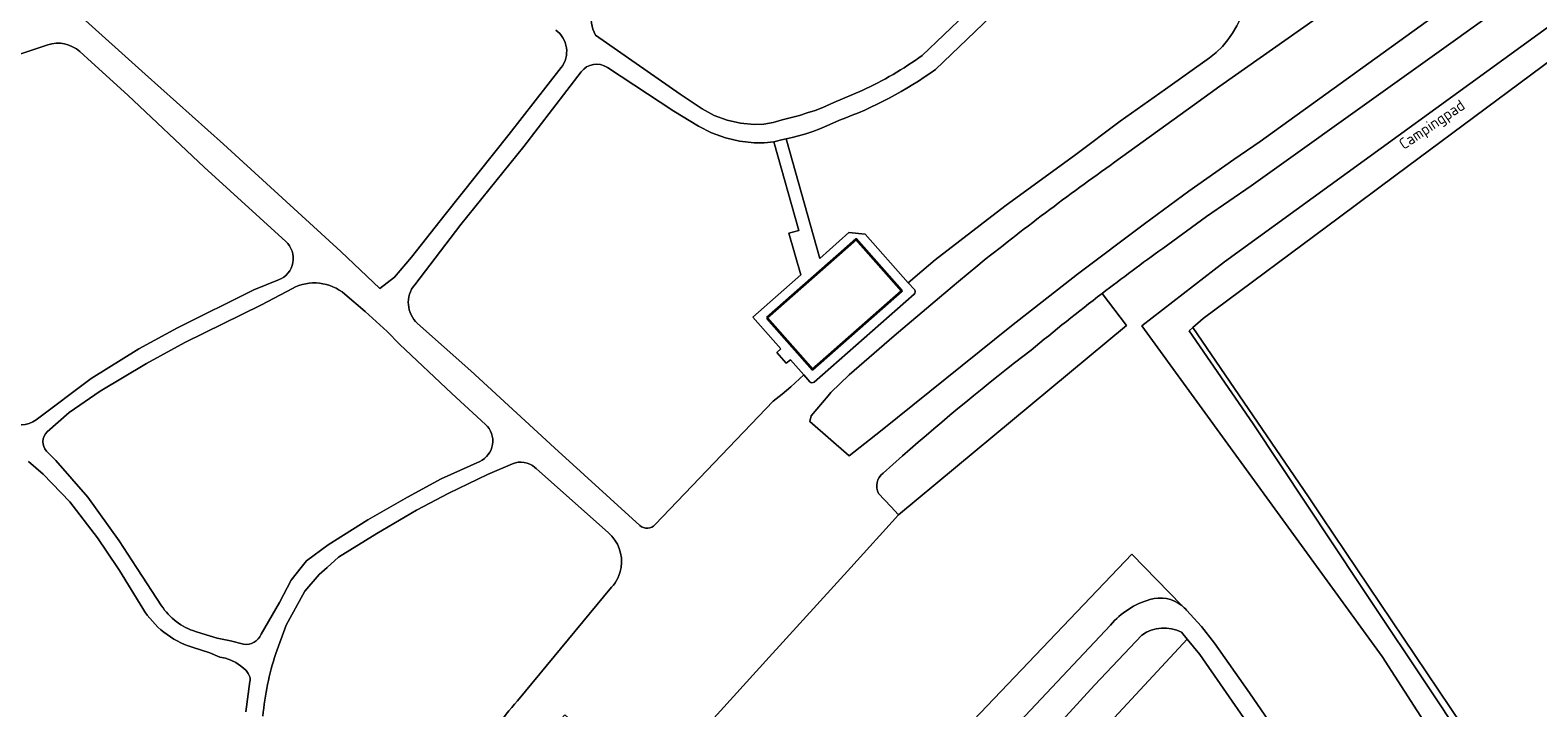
# Model space of a CAD drawing. Extents: x 184422 to 186971, y 345860 to 349088.
# Tile 13 of 59: x 185233 to 185476, y 346977 to 347087. Entities that reach past the tile are written whole.
import ezdxf
from ezdxf.enums import TextEntityAlignment as Align

# ---------------------------------------------------------------- set-up
doc = ezdxf.new("R2010")
doc.units = 0
for name, color, linetype, lineweight in [('B-WE-GR-BOUWLAND-GV', 80, 'Continuous', 13), ('B-WE-OG-BEBOUWING-GV', 7, 'Continuous', 35), ('B-WE-OG-TERREIN_ERF-GV', 7, 'Continuous', 18), ('B-WE-OG-TOPOGRAFIE-T18', 1, 'Continuous', 18), ('B-WE-OG-WEG-GV', 7, 'Continuous', 18), ('B-WE-VH-ONVERHARD-GV', 252, 'Continuous', 18), ('B-WE-VH-VERHARDING_GESLOTEN-GV', 252, 'Continuous', 18), ('B-WE-VH-VERHARDING_OPEN-GV', 252, 'Continuous', 18)]:
    doc.layers.add(name, color=color, linetype=linetype, lineweight=lineweight)
doc.styles.add('NLCS-ISO-M1000-T18', font='NLCS-ISO.ttf', dxfattribs={"height": 1.8})

msp = doc.modelspace()

# ---------------------------------------------------------------- linework, layer by layer
at = {"layer": 'B-WE-GR-BOUWLAND-GV', "flags": 128}
msp.add_lwpolyline([(185487.76, 347088.99), (185453.196, 347063.36), (185444.124, 347056.602), (185422.099, 347040.195), (185420.417, 347038.738), (185439.095, 347011.416), (185441.232, 347008.156), (185463.897, 346974.597), (185487.362, 346939.185)], dxfattribs=at)
at = {"layer": 'B-WE-OG-BEBOUWING-GV', "flags": 128}
msp.add_lwpolyline([(185351.584, 347040.336), (185358.953, 347031.968), (185371.107, 347042.669), (185373.388, 347044.678), (185366.019, 347053.048), (185363.189, 347050.556)], close=True, dxfattribs=at)
at = {"layer": 'B-WE-OG-TERREIN_ERF-GV', "flags": 128}
for points in [[(185376.668, 347082.718), (185390.684, 347096.113), (185408.433, 347112.829)], [(185427.507, 347101.74), (185417.29, 347113.413), (185417.153, 347113.504), (185413.608, 347112.905), (185410.524, 347110.873), (185392.932, 347094.014), (185378.798, 347080.429)], [(185442.044, 347095.845), (185463.022, 347110.534), (185475.142, 347094.073), (185429.85, 347061.656), (185422.636, 347056.676), (185415.536, 347051.535)], [(185391.123, 347039.025), (185401.752, 347047.394), (185412.568, 347055.523), (185419.776, 347060.756), (185427.04, 347065.914), (185431.304, 347068.789), (185459.469, 347089.096), (185465.07, 347093.135), (185467.998, 347095.246), (185461.875, 347103.838), (185424.771, 347077.752), (185420.687, 347074.752), (185407.767, 347065.443)], [(185477.226, 346944.899), (185451.011, 346985.624), (185412.142, 347039.004), (185425.525, 347049.346), (185487.731, 347094.563)], [(185238.171, 347091.368), (185240.353, 347089.343), (185251.112, 347079.656), (185263.761, 347068.373), (185282.71, 347051.032), (185289.011, 347045.043), (185291.409, 347046.899), (185294.115, 347050.119), (185299.565, 347057.017), (185309.939, 347070.006), (185318.321, 347080.735)], [(185323.896, 347085.988), (185337.547, 347076.466), (185341.104, 347074.078)], [(185235.349, 347084.416), (185226.664, 347081.522), (185221.394, 347079.737), (185216.405, 347077.314), (185207.119, 347072.349), (185201.023, 347068.35), (185196.284, 347064.376), (185192.341, 347060.25)], [(185273.809, 347052.658), (185260.607, 347064.67), (185248.279, 347076.278), (185242.445, 347081.594), (185240.523, 347083.331)], [(185357.516, 347031.124), (185355.377, 347033.556), (185354.682, 347032.968), (185353.159, 347034.716), (185353.839, 347035.306), (185349.316, 347040.436), (185357.04, 347047.255), (185355.12, 347053.991), (185356.724, 347054.399), (185352.689, 347068.772), (185351.108, 347068.572), (185349.516, 347068.576), (185347.168, 347068.854), (185344.863, 347069.38), (185342.634, 347070.175), (185340.533, 347071.265), (185336.555, 347073.678), (185325.79, 347080.762)], [(185367.464, 347053.826), (185374.426, 347045.98), (185376.589, 347047.837), (185378.757, 347049.69), (185390.034, 347058.333), (185401.522, 347066.695), (185408.684, 347072.069), (185415.989, 347077.248), (185423.097, 347082.308)], [(185321.549, 347080.047), (185312.293, 347067.995), (185302.104, 347055.411), (185294.654, 347045.669)], [(185341.104, 347074.078), (185343.054, 347073.017), (185345.142, 347072.265), (185347.307, 347071.789), (185349.511, 347071.552), (185351.056, 347071.595), (185352.574, 347071.889), (185354.06, 347072.295), (185355.552, 347072.682), (185356.829, 347073.027), (185358.095, 347073.413), (185359.348, 347073.836), (185360.59, 347074.297), (185362.387, 347075.125), (185366.949, 347077.046)], [(185363.307, 347072.244), (185361.234, 347071.337), (185360.117, 347070.869), (185358.986, 347070.438), (185357.838, 347070.052), (185356.673, 347069.724), (185355.68, 347069.474), (185354.687, 347069.231), (185360.103, 347049.901), (185364.829, 347054.103), (185367.464, 347053.826)], [(185385.663, 347048.797), (185382.547, 347046.21), (185379.442, 347043.61), (185372.115, 347037.392), (185364.843, 347031.111), (185361.916, 347028.276), (185361.445, 347027.741), (185358.748, 347024.507), (185358.534, 347023.557), (185364.862, 347018.007), (185369.93, 347022.015), (185391.123, 347039.025)], [(185233.485, 347023.861), (185242.389, 347030.521), (185250.064, 347035.317), (185256.314, 347038.72), (185268.64, 347044.858), (185272.668, 347046.443)], [(185274.881, 347045.077), (185269.886, 347042.443), (185257.529, 347036.359), (185251.316, 347032.954), (185243.811, 347028.492), (185238.796, 347025.007), (185235.282, 347021.89)], [(185306.101, 347023.104), (185300.65, 347028.121), (185292.179, 347036.077), (185290.229, 347038.133), (185286.675, 347041.321), (185283.386, 347044.131)], [(185405.744, 347044.249), (185409.706, 347039.084), (185372.855, 347008.48), (185365.142, 347000), (185351.953, 346985.501), (185332.538, 346964.124), (185330.305, 346966.133), (185326.837, 346962.285), (185315.436, 346972.353), (185314.909, 346971.829), (185313.651, 346972.602)], [(185295.113, 347039.403), (185303.745, 347031.745), (185317.26, 347019.326), (185331.034, 347006.776)], [(185333.536, 347006.918), (185352.576, 347026.838), (185354.039, 347027.979), (185355.459, 347029.177), (185357.516, 347031.124)], [(185250.714, 346993.377), (185246.951, 346999.51), (185246.621, 347000), (185243.384, 347004.8), (185238.939, 347010.588), (185234.591, 347015.044), (185232.239, 347017.131)], [(185235.16, 347018.788), (185236.639, 347017.253), (185241.811, 347011.328), (185246.901, 347004.3), (185249.685, 347000), (185249.809, 346999.809), (185253.73, 346993.812)], [(185269.847, 346989.216), (185272.826, 346994.346), (185274.715, 346997.92), (185276.32, 347000), (185277.148, 347001.073), (185280.693, 347003.625), (185287.075, 347007.712), (185293.5, 347011.345), (185298.912, 347014.31), (185305.172, 347017.119)], [(185310.458, 347016.743), (185306.437, 347015.029), (185300.186, 347011.989), (185294.956, 347009.256), (185288.547, 347005.456), (185282.335, 347001.666), (185280.481, 347000), (185279.235, 346998.881), (185276.922, 346996.185), (185273.857, 346990.668), (185272.217, 346986.078)], [(185325.971, 347005.585), (185314.284, 347015.979), (185314.076, 347016.156)], [(185339.195, 346928.283), (185341.3, 346928.378), (185344.974, 346928.709), (185346.644, 346929.051), (185347.397, 346929.205), (185348.766, 346929.918), (185350.881, 346932.069), (185357.011, 346939.002), (185362.069, 346943.821), (185364.045, 346945.739), (185364.646, 346946.323), (185366.264, 346948.004), (185366.107, 346948.224), (185366.264, 346948.265), (185366.406, 346948.348), (185374.932, 346957.338), (185376.752, 346959.367), (185377.361, 346959.96), (185373.79, 346963.628), (185410.544, 347002.125), (185418.599, 346993.846)], [(185311.271, 346978.437), (185326.468, 346996.806)], [(185419.373, 346993.106), (185421.786, 346990.464), (185423.916, 346987.777), (185429.583, 346979.737), (185436.177, 346970.13), (185450.241, 346949.703), (185466.078, 346926.982), (185470.442, 346920.814), (185471.987, 346918.345)], [(185259.229, 346989.642), (185260.248, 346989.33), (185262.752, 346988.586), (185264.871, 346988.116), (185266.983, 346987.609)], [(185469.1, 346917.305), (185464.678, 346923.568), (185462.095, 346927.356), (185442.934, 346955.103), (185433.331, 346968.921), (185421.51, 346985.92), (185419.498, 346988.409), (185401.497, 346969.052), (185400.878, 346969.751), (185398.259, 346967.43), (185399.821, 346965.556), (185422.55, 346933.534), (185442.143, 346905.98), (185446.136, 346900.26), (185449.213, 346896.959)], [(185267.349, 346976.675), (185268.034, 346981.568), (185268.056, 346981.755), (185268.073, 346981.944), (185268.066, 346982.133), (185268.019, 346982.318), (185267.758, 346982.852), (185267.399, 346983.327), (185266.976, 346983.742), (185266.515, 346984.116), (185265.744, 346984.617), (185264.923, 346985.033), (185264.052, 346985.334), (185263.144, 346985.493), (185261.522, 346986.19), (185258.682, 346987.108)]]:
    msp.add_lwpolyline(points, dxfattribs=at)
at = {"layer": 'B-WE-OG-TERREIN_ERF-GV'}
for points in [[(185423.097, 347082.308, 0.3700112), (185427.507, 347101.74)], [(185323.37, 347089.961, 0.2069022), (185323.896, 347085.988)], [(185318.321, 347080.735, 0.4273419), (185317.441, 347086.786)], [(185240.523, 347083.331, 0.2703371), (185235.349, 347084.416)], [(185325.79, 347080.762, 0.3926848), (185321.549, 347080.047)], [(185378.798, 347080.429, -0.0691133), (185363.307, 347072.244)], [(185366.949, 347077.046, 0.0527531), (185376.668, 347082.718)], [(185407.767, 347065.443, 0.0152654), (185385.663, 347048.797)], [(185272.668, 347046.443, 0.5553106), (185273.809, 347052.658)], [(185415.536, 347051.535, 0.0073738), (185405.744, 347044.249)], [(185283.386, 347044.131, 0.3070937), (185274.881, 347045.077)], [(185294.654, 347045.669, 0.3991475), (185295.113, 347039.403)], [(185228.647, 347023.711, 0.3158242), (185233.485, 347023.861)], [(185235.282, 347021.89, 0.4267953), (185235.16, 347018.788)], [(185305.172, 347017.119, 0.5335353), (185306.101, 347023.104)], [(185314.076, 347016.156, 0.2893048), (185310.458, 347016.743)], [(185328.005, 347000, 0.2578661), (185325.971, 347005.585)], [(185331.034, 347006.776, 0.3988664), (185333.536, 347006.918)], [(185326.468, 346996.806, 0.1471205), (185328.005, 347000)], [(185258.682, 346987.108, -0.1790472), (185250.714, 346993.377)], [(185253.73, 346993.812, 0.1732169), (185259.229, 346989.642)], [(185418.599, 346993.846, -0.0488822), (185419.373, 346993.106)], [(185266.983, 346987.609, 0.3514525), (185269.847, 346989.216)], [(185272.217, 346986.078, 0.0588185), (185270.129, 346975.982)], [(185304.732, 346969.252, -0.0558408), (185311.271, 346978.437)]]:
    msp.add_lwpolyline(points, format="xyb", dxfattribs=at)
at = {"layer": 'B-WE-OG-WEG-GV', "flags": 128}
for points in [[(185487.731, 347094.563), (185425.525, 347049.346), (185412.142, 347039.004), (185451.011, 346985.624), (185477.226, 346944.899), (185503.765, 346903.968), (185504.566, 346901.077), (185504.157, 346898.194), (185502.181, 346895.846), (185468.232, 346878.362), (185463.467, 346876.575)], [(185458.01, 346870.92), (185460.664, 346872.362), (185465.628, 346873.556), (185466.275, 346873.867), (185474.381, 346877.767), (185491.933, 346886.897), (185502.006, 346892.434), (185509.782, 346897.012), (185510.022, 346897.528), (185510.029, 346898.049), (185507.634, 346903.336), (185501.192, 346915.227), (185491.831, 346929.458), (185481.995, 346944.538), (185470.887, 346961.928), (185460.068, 346978.285), (185447.372, 346997.26), (185430.154, 347023.215), (185419.831, 347038.231), (185420.417, 347038.738), (185422.099, 347040.195), (185444.124, 347056.602), (185453.196, 347063.36), (185487.76, 347088.99)]]:
    msp.add_lwpolyline(points, dxfattribs=at)
at = {"layer": 'B-WE-VH-ONVERHARD-GV', "flags": 128}
msp.add_lwpolyline([(185487.362, 346939.185), (185463.897, 346974.597), (185441.232, 347008.156), (185439.095, 347011.416), (185420.417, 347038.738), (185419.831, 347038.231), (185430.154, 347023.215), (185447.372, 346997.26), (185460.068, 346978.285), (185470.887, 346961.928), (185481.995, 346944.538)], dxfattribs=at)
at = {"layer": 'B-WE-VH-VERHARDING_GESLOTEN-GV', "flags": 128}
for points in [[(185408.433, 347112.829), (185390.684, 347096.113), (185376.668, 347082.718)], [(185378.798, 347080.429), (185392.932, 347094.014), (185410.524, 347110.873), (185413.608, 347112.905), (185417.153, 347113.504), (185417.29, 347113.413), (185427.507, 347101.74)], [(185415.536, 347051.535), (185422.636, 347056.676), (185429.85, 347061.656), (185475.142, 347094.073), (185463.022, 347110.534), (185442.044, 347095.845)], [(185407.767, 347065.443), (185420.687, 347074.752), (185424.771, 347077.752), (185461.875, 347103.838), (185467.998, 347095.246), (185465.07, 347093.135), (185459.469, 347089.096), (185431.304, 347068.789), (185427.04, 347065.914), (185419.776, 347060.756), (185412.568, 347055.523), (185401.752, 347047.394), (185391.123, 347039.025), (185369.93, 347022.015), (185364.862, 347018.007), (185358.534, 347023.557), (185358.748, 347024.507), (185361.445, 347027.741), (185361.916, 347028.276), (185364.843, 347031.111), (185372.115, 347037.392), (185379.442, 347043.61), (185382.547, 347046.21), (185385.663, 347048.797)], [(185318.321, 347080.735), (185309.939, 347070.006), (185299.565, 347057.017), (185294.115, 347050.119), (185291.409, 347046.899), (185289.011, 347045.043), (185282.71, 347051.032), (185263.761, 347068.373), (185251.112, 347079.656), (185240.353, 347089.343), (185238.171, 347091.368)], [(185366.949, 347077.046), (185362.387, 347075.125), (185360.59, 347074.297), (185359.348, 347073.836), (185358.095, 347073.413), (185356.829, 347073.027), (185355.552, 347072.682), (185354.06, 347072.295), (185352.574, 347071.889), (185351.056, 347071.595), (185349.511, 347071.552), (185347.307, 347071.789), (185345.142, 347072.265), (185343.054, 347073.017), (185341.104, 347074.078), (185337.547, 347076.466), (185323.896, 347085.988)], [(185192.341, 347060.25), (185196.284, 347064.376), (185201.023, 347068.35), (185207.119, 347072.349), (185216.405, 347077.314), (185221.394, 347079.737), (185226.664, 347081.522), (185235.349, 347084.416)], [(185240.523, 347083.331), (185242.445, 347081.594), (185248.279, 347076.278), (185260.607, 347064.67), (185273.809, 347052.658)], [(185325.79, 347080.762), (185336.555, 347073.678), (185340.533, 347071.265), (185342.634, 347070.175), (185344.863, 347069.38), (185347.168, 347068.854), (185349.516, 347068.576), (185351.108, 347068.572), (185352.689, 347068.772), (185352.914, 347068.817), (185353.14, 347068.867), (185353.913, 347069.047), (185354.687, 347069.231), (185355.68, 347069.474), (185356.673, 347069.724), (185357.838, 347070.052), (185358.986, 347070.438), (185360.117, 347070.869), (185361.234, 347071.337), (185363.307, 347072.244)], [(185423.097, 347082.308), (185415.989, 347077.248), (185408.684, 347072.069), (185401.522, 347066.695), (185390.034, 347058.333), (185378.757, 347049.69), (185376.589, 347047.837), (185374.426, 347045.98), (185375.407, 347044.874)], [(185294.654, 347045.669), (185302.104, 347055.411), (185312.293, 347067.995), (185321.549, 347080.047)], [(185375.407, 347044.874), (185374.426, 347045.98), (185367.464, 347053.826), (185364.829, 347054.103), (185360.103, 347049.901), (185354.687, 347069.231), (185353.913, 347069.047), (185353.14, 347068.867), (185352.914, 347068.817), (185352.689, 347068.772), (185356.724, 347054.399), (185355.12, 347053.991), (185357.04, 347047.255), (185349.316, 347040.436)], [(185272.668, 347046.443), (185268.64, 347044.858), (185256.314, 347038.72), (185250.064, 347035.317), (185242.389, 347030.521), (185233.485, 347023.861)], [(185235.282, 347021.89), (185238.796, 347025.007), (185243.811, 347028.492), (185251.316, 347032.954), (185257.529, 347036.359), (185269.886, 347042.443), (185274.881, 347045.077)], [(185283.386, 347044.131), (185286.675, 347041.321), (185290.229, 347038.133), (185292.179, 347036.077), (185300.65, 347028.121), (185306.101, 347023.104)], [(185375.363, 347044.167), (185359.216, 347029.948)], [(185359.216, 347029.948), (185375.363, 347044.167)], [(185331.034, 347006.776), (185317.26, 347019.326), (185303.745, 347031.745), (185295.113, 347039.403)], [(185349.316, 347040.436), (185353.839, 347035.306), (185353.159, 347034.716), (185354.682, 347032.968), (185355.377, 347033.556), (185357.516, 347031.124), (185358.511, 347029.993)], [(185358.511, 347029.993), (185357.516, 347031.124), (185355.459, 347029.177), (185354.039, 347027.979), (185352.576, 347026.838), (185333.536, 347006.918)], [(185232.239, 347017.131), (185234.591, 347015.044), (185238.939, 347010.588), (185243.384, 347004.8), (185246.621, 347000), (185246.951, 346999.51), (185250.714, 346993.377)], [(185253.73, 346993.812), (185249.809, 346999.809), (185249.685, 347000), (185246.901, 347004.3), (185241.811, 347011.328), (185236.639, 347017.253), (185235.16, 347018.788)], [(185305.172, 347017.119), (185298.912, 347014.31), (185293.5, 347011.345), (185287.075, 347007.712), (185280.693, 347003.625), (185277.148, 347001.073), (185276.32, 347000), (185274.715, 346997.92), (185272.826, 346994.346), (185269.847, 346989.216)], [(185370.358, 347015.218), (185373.466, 347018.009)], [(185272.217, 346986.078), (185273.857, 346990.668), (185276.922, 346996.185), (185279.235, 346998.881), (185280.481, 347000), (185282.335, 347001.666), (185288.547, 347005.456), (185294.956, 347009.256), (185300.186, 347011.989), (185306.437, 347015.029), (185310.458, 347016.743)], [(185314.076, 347016.156), (185314.284, 347015.979), (185325.971, 347005.585)], [(185313.651, 346972.602), (185314.909, 346971.829), (185315.436, 346972.353), (185318.904, 346976.201), (185330.305, 346966.133), (185332.538, 346964.124), (185351.953, 346985.501), (185365.142, 347000), (185372.855, 347008.48), (185371.613, 347009.815), (185369.625, 347011.932)], [(185326.468, 346996.806), (185311.271, 346978.437)], [(185471.987, 346918.345), (185470.442, 346920.814), (185466.078, 346926.982), (185450.241, 346949.703), (185436.177, 346970.13), (185429.583, 346979.737), (185423.916, 346987.777), (185421.786, 346990.464), (185419.373, 346993.106)], [(185407.091, 346990.697), (185393.332, 346976.052), (185385.882, 346968.487), (185379.839, 346962.215), (185378.917, 346961.594), (185377.361, 346959.96), (185376.752, 346959.367), (185374.932, 346957.338), (185366.406, 346948.348), (185366.264, 346948.265), (185366.107, 346948.224), (185366.264, 346948.004), (185364.646, 346946.323), (185364.045, 346945.739), (185362.069, 346943.821), (185357.011, 346939.002), (185350.881, 346932.069), (185348.766, 346929.918), (185347.397, 346929.205), (185346.644, 346929.051), (185344.974, 346928.709), (185341.3, 346928.378), (185339.195, 346928.283)], [(185266.983, 346987.609), (185264.871, 346988.116), (185262.752, 346988.586), (185260.248, 346989.33), (185259.229, 346989.642)], [(185397.542, 346973.402), (185404.492, 346980.977), (185412.178, 346989.07)], [(185418.584, 346989.539), (185419.498, 346988.409), (185421.51, 346985.92), (185433.331, 346968.921), (185442.934, 346955.103), (185462.095, 346927.356), (185464.678, 346923.568), (185469.1, 346917.305)], [(185258.682, 346987.108), (185261.522, 346986.19), (185263.144, 346985.493), (185264.052, 346985.334), (185264.923, 346985.033), (185265.744, 346984.617), (185266.515, 346984.116), (185266.976, 346983.742), (185267.399, 346983.327), (185267.758, 346982.852), (185268.019, 346982.318), (185268.066, 346982.133), (185268.073, 346981.944), (185268.056, 346981.755), (185268.034, 346981.568), (185267.349, 346976.675)]]:
    msp.add_lwpolyline(points, dxfattribs=at)
at = {"layer": 'B-WE-VH-VERHARDING_GESLOTEN-GV'}
for points in [[(185427.507, 347101.74, -0.3700112), (185423.097, 347082.308)], [(185323.896, 347085.988, -0.2069022), (185323.37, 347089.961)], [(185317.441, 347086.786, -0.4273419), (185318.321, 347080.735)], [(185235.349, 347084.416, -0.2703371), (185240.523, 347083.331)], [(185321.549, 347080.047, -0.3926848), (185325.79, 347080.762)], [(185363.307, 347072.244, 0.0691133), (185378.798, 347080.429)], [(185376.668, 347082.718, -0.0527531), (185366.949, 347077.046)], [(185385.663, 347048.797, -0.0152654), (185407.767, 347065.443)], [(185273.809, 347052.658, -0.5553106), (185272.668, 347046.443)], [(185405.744, 347044.249, -0.0073738), (185415.536, 347051.535)], [(185274.881, 347045.077, -0.3070937), (185283.386, 347044.131)], [(185295.113, 347039.403, -0.3991475), (185294.654, 347045.669)], [(185375.407, 347044.874, -0.4159036), (185375.363, 347044.167)], [(185375.363, 347044.167, 0.4159036), (185375.407, 347044.874)], [(185394.267, 347035.115, -0.0088798), (185405.744, 347044.249)], [(185373.466, 347018.009, -0.0152183), (185394.267, 347035.115)], [(185359.216, 347029.948, -0.4184551), (185358.511, 347029.993)], [(185358.511, 347029.993, 0.4184551), (185359.216, 347029.948)], [(185233.485, 347023.861, -0.3158242), (185228.647, 347023.711)], [(185235.16, 347018.788, -0.4267953), (185235.282, 347021.89)], [(185306.101, 347023.104, -0.5335353), (185305.172, 347017.119)], [(185310.458, 347016.743, -0.2893048), (185314.076, 347016.156)], [(185369.625, 347011.932, -0.3702639), (185370.358, 347015.218)], [(185325.971, 347005.585, -0.2578661), (185328.005, 347000)], [(185333.536, 347006.918, -0.3988664), (185331.034, 347006.776)], [(185328.005, 347000, -0.1471205), (185326.468, 346996.806)], [(185418.599, 346993.846, 0.2442472), (185413.478, 346994.829)], [(185250.714, 346993.377, 0.1790472), (185258.682, 346987.108)], [(185259.229, 346989.642, -0.1732169), (185253.73, 346993.812)], [(185413.478, 346994.829, 0.1439515), (185407.091, 346990.697)], [(185419.373, 346993.106, 0.0488822), (185418.599, 346993.846)], [(185412.178, 346989.07, -0.2780389), (185418.584, 346989.539)], [(185269.847, 346989.216, -0.3514525), (185266.983, 346987.609)], [(185270.129, 346975.982, -0.0588185), (185272.217, 346986.078)], [(185311.271, 346978.437, 0.0558408), (185304.732, 346969.252)]]:
    msp.add_lwpolyline(points, format="xyb", dxfattribs=at)
at = {"layer": 'B-WE-VH-VERHARDING_GESLOTEN-GV', "flags": 128}
msp.add_lwpolyline([(185358.953, 347031.968), (185351.584, 347040.336), (185363.189, 347050.556), (185366.019, 347053.048), (185373.388, 347044.678), (185371.107, 347042.669)], close=True, dxfattribs=at)
at = {"layer": 'B-WE-VH-VERHARDING_OPEN-GV', "flags": 128}
for points in [[(185369.625, 347011.932), (185371.613, 347009.815), (185372.855, 347008.48), (185409.706, 347039.084), (185405.744, 347044.249)], [(185373.466, 347018.009), (185370.358, 347015.218)], [(185418.599, 346993.846), (185410.544, 347002.125), (185373.79, 346963.628), (185377.361, 346959.96), (185378.917, 346961.594), (185379.839, 346962.215), (185385.882, 346968.487), (185393.332, 346976.052), (185407.091, 346990.697)], [(185412.178, 346989.07), (185404.492, 346980.977), (185397.542, 346973.402)], [(185398.054, 346967.676), (185398.259, 346967.43), (185400.878, 346969.751), (185401.497, 346969.052), (185419.498, 346988.409), (185418.584, 346989.539)]]:
    msp.add_lwpolyline(points, dxfattribs=at)
at = {"layer": 'B-WE-VH-VERHARDING_OPEN-GV'}
for points in [[(185405.744, 347044.249, 0.0088798), (185394.267, 347035.115)], [(185394.267, 347035.115, 0.0152183), (185373.466, 347018.009)], [(185370.358, 347015.218, 0.3702639), (185369.625, 347011.932)], [(185413.478, 346994.829, -0.2442472), (185418.599, 346993.846)], [(185407.091, 346990.697, -0.1439515), (185413.478, 346994.829)], [(185418.584, 346989.539, 0.2780389), (185412.178, 346989.07)]]:
    msp.add_lwpolyline(points, format="xyb", dxfattribs=at)

# ---------------------------------------------------------------- texts
at = {"layer": 'B-WE-OG-TOPOGRAFIE-T18', "style": 'NLCS-ISO-M1000-T18'}
msp.add_text('Campingpad', height=1.8, rotation=34, dxfattribs=at).set_placement((185459.174, 347071.337), align=Align.MIDDLE)

doc.saveas('drawing.dxf')
